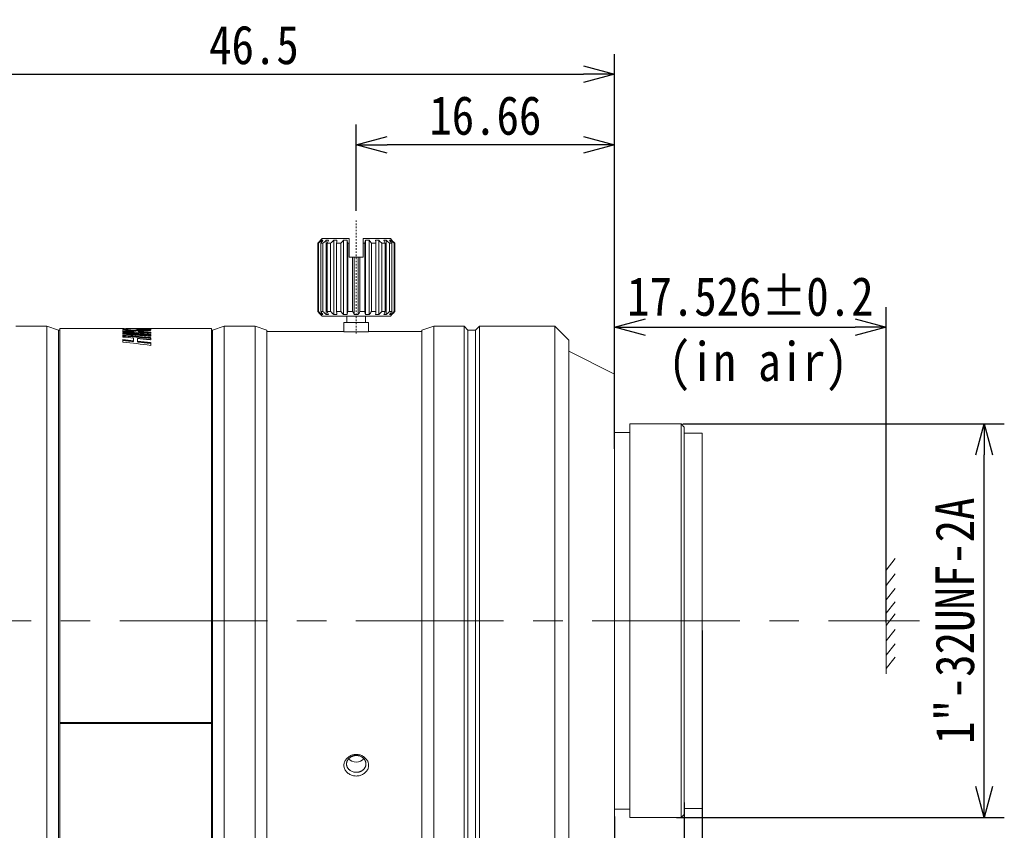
# Model space of a CAD drawing. Header units: millimetres. Extents: x 499.8 to 599, y 216.9 to 298.4.
# Tile 11 of 11: x 535.5 to 599, y 246.2 to 298.4. Entities that reach past the tile are written whole.
import ezdxf

# ---------------------------------------------------------------- set-up
doc = ezdxf.new("R2010")
doc.units = ezdxf.units.MM
doc.header["$LTSCALE"] = 0.03
doc.linetypes.add('CENTER', pattern=[50.8, 31.75, -6.35, 6.35, -6.35])
doc.linetypes.add('CENTER2', pattern=[1.125, 0.75, -0.125, 0.125, -0.125])
doc.layers.get('0').update_dxf_attribs({"lineweight": 15})
doc.layers.add('1', color=7, linetype='Continuous', true_color=0xffffff)
doc.styles.get("Standard").update_dxf_attribs({"font": 'simsun.ttc', "width": 0.85})
doc.dimstyles.new('ISO-25', dxfattribs={"dimtxt": 2.5, "dimasz": 2, "dimexe": 1.3, "dimexo": 0.625, "dimtad": 1, "dimzin": 9, "dimdsep": 46, "dimtxsty": 'Standard', "dimblk": 'OPEN30', "dimcen": 2, "dimazin": 2, "dimtfac": 0.6, "dimtmove": 0, "dimatfit": 0, "dimldrblk": 'OPEN30', "dimfxl": 1, "dimtolj": 1, "dimarcsym": 0})

# ---------------------------------------------------------------- blocks, each defined once
blk = doc.blocks.new('_Open30')
at = {"color": 0, "linetype": 'ByBlock', "lineweight": -2}
for p, q in [((-1, 0.268), (0, 0)), ((0, 0), (-1, -0.268)), ((0, 0), (-1, 0))]:
    blk.add_line(p, q, dxfattribs=at)
blk = doc.blocks.new('*D10')
at = {"color": 0, "lineweight": -2}
for p, q in [((579.477, 259.046), (579.477, 223.956)), ((517.498, 240.246), (517.498, 223.956)), ((577.477, 225.256), (519.498, 225.256))]:
    blk.add_line(p, q, dxfattribs=at)
at = {"layer": 'Defpoints', "color": 0}
for p in [(579.477, 259.671), (517.498, 240.871), (517.498, 225.256)]:
    blk.add_point(p, dxfattribs=at)
at = {"color": 0, "lineweight": -2, "xscale": 2, "yscale": 2, "zscale": 2, "rotation": 180}
blk.add_blockref('_Open30', (517.498, 225.256), dxfattribs=at)
at = {"color": 0, "lineweight": -2, "xscale": 2, "yscale": 2, "zscale": 2}
blk.add_blockref('_Open30', (579.477, 225.256), dxfattribs=at)
at = {"color": 0, "insert": (549.547, 227.474), "char_height": 2.5, "width": 36.1612, "attachment_point": 5}
blk.add_mtext('\\A1;61.98±0.2(W.D. INF)', dxfattribs=at)
blk = doc.blocks.new('*D4')
at = {"color": 0, "lineweight": -2}
for p, q in [((578.229, 272.371), (598.975, 272.371)), ((597.675, 248.971), (597.675, 270.371)), ((577.829, 246.971), (598.975, 246.971))]:
    blk.add_line(p, q, dxfattribs=at)
at = {"layer": 'Defpoints', "color": 0}
for p in [(577.604, 272.371), (597.675, 272.371), (577.204, 246.971)]:
    blk.add_point(p, dxfattribs=at)
at = {"color": 0, "lineweight": -2, "xscale": 2, "yscale": 2, "zscale": 2}
for p, rotation in [((597.675, 272.371), 90), ((597.675, 246.971), 270)]:
    blk.add_blockref('_Open30', p, dxfattribs=dict(at, rotation=rotation))
at = {"color": 0, "insert": (595.8, 259.671), "char_height": 2.5, "attachment_point": 5, "rotation": 90}
blk.add_mtext('\\A1;1"-32UNF-2A', dxfattribs=at)
blk = doc.blocks.new('*D11')
at = {"color": 0, "lineweight": -2}
for p, q in [((578.327, 247.946), (578.327, 233.956)), ((573.827, 247.046), (573.827, 233.956)), ((571.827, 235.256), (564.316, 235.256)), ((578.327, 235.256), (573.827, 235.256)), ((580.327, 235.256), (582.327, 235.256))]:
    blk.add_line(p, q, dxfattribs=at)
at = {"layer": 'Defpoints', "color": 0}
for p in [(578.327, 248.571), (573.827, 247.671), (573.827, 235.256)]:
    blk.add_point(p, dxfattribs=at)
at = {"color": 0, "lineweight": -2, "xscale": 2, "yscale": 2, "zscale": 2}
blk.add_blockref('_Open30', (573.827, 235.256), dxfattribs=at)
at = {"color": 0, "lineweight": -2, "xscale": 2, "yscale": 2, "zscale": 2, "rotation": 180}
blk.add_blockref('_Open30', (578.327, 235.256), dxfattribs=at)
at = {"color": 0, "insert": (567.072, 237.131), "char_height": 2.5, "attachment_point": 5}
blk.add_mtext('\\A1;4.5', dxfattribs=at)
blk = doc.blocks.new('*D7')
at = {"color": 0, "lineweight": -2}
for p, q in [((527.308, 278.846), (527.308, 296.23)), ((573.827, 273.796), (573.827, 296.23)), ((529.308, 294.93), (571.827, 294.93))]:
    blk.add_line(p, q, dxfattribs=at)
at = {"layer": 'Defpoints', "color": 0}
for p in [(573.827, 294.93), (527.308, 278.221), (573.827, 273.171)]:
    blk.add_point(p, dxfattribs=at)
at = {"color": 0, "lineweight": -2, "xscale": 2, "yscale": 2, "zscale": 2, "rotation": 180}
blk.add_blockref('_Open30', (527.308, 294.93), dxfattribs=at)
at = {"color": 0, "lineweight": -2, "xscale": 2, "yscale": 2, "zscale": 2}
blk.add_blockref('_Open30', (573.827, 294.93), dxfattribs=at)
at = {"color": 0, "insert": (550.568, 296.805), "char_height": 2.5, "attachment_point": 5}
blk.add_mtext('\\A1;46.5', dxfattribs=at)
blk = doc.blocks.new('*D3')
at = {"color": 0, "lineweight": -2}
for p, q in [((573.827, 270.77), (573.827, 279.904)), ((591.353, 259.566), (591.353, 279.904)), ((575.827, 278.604), (589.353, 278.604))]:
    blk.add_line(p, q, dxfattribs=at)
at = {"layer": 'Defpoints', "color": 0}
for p in [(591.353, 278.604), (573.827, 270.145), (591.353, 258.941)]:
    blk.add_point(p, dxfattribs=at)
at = {"color": 0, "lineweight": -2, "xscale": 2, "yscale": 2, "zscale": 2, "rotation": 180}
blk.add_blockref('_Open30', (573.827, 278.604), dxfattribs=at)
at = {"color": 0, "lineweight": -2, "xscale": 2, "yscale": 2, "zscale": 2}
blk.add_blockref('_Open30', (591.353, 278.604), dxfattribs=at)
at = {"color": 0, "insert": (582.59, 280.576), "char_height": 2.5, "attachment_point": 5}
blk.add_mtext('\\A1;17.526±0.2', dxfattribs=at)
blk = doc.blocks.new('A$C852283ec')
at = {"layer": '1', "color": 7, "linetype": 'Continuous', "lineweight": 18}
for p, q in [((-19.149, 19.95), (-19.149, 24.35)), ((-19.1, 24.35), (-19.149, 24.35)), ((-19.1, 24.35), (-19.1, 19.95)), ((-18.86, 24.65), (-18.961, 24.549)), ((-18.96, 24.547), (-18.96, 24.55)), ((-18.955, 19.95), (-18.955, 24.35)), ((-18.811, 24.35), (-18.955, 24.35)), ((-18.886, 24.547), (-18.886, 24.443)), ((-18.86, 24.65), (-17.11, 24.65)), ((-18.811, 24.35), (-18.811, 19.95)), ((-18.594, 24.547), (-18.594, 19.753)), ((-18.536, 19.95), (-18.536, 24.35)), ((-18.312, 24.35), (-18.536, 24.35)), ((-18.312, 24.35), (-18.312, 19.95)), ((-18.113, 24.547), (-18.113, 19.753)), ((-17.934, 19.95), (-17.934, 24.35)), ((-17.652, 24.35), (-17.934, 24.35)), ((-17.652, 24.35), (-17.652, 19.95)), ((-17.49, 24.547), (-17.49, 19.753)), ((-17.252, 24.547), (-17.252, 19.753)), ((-17.11, 24.35), (-17.206, 24.35)), ((-17.206, 19.95), (-17.206, 24.35)), ((-17.11, 24.35), (-17.11, 23.45)), ((-14.46, 24.65), (-16.21, 24.65)), ((-16.21, 23.45), (-16.21, 24.35)), ((-16.114, 24.35), (-16.21, 24.35)), ((-16.114, 24.35), (-16.114, 19.95)), ((-16.068, 24.547), (-16.068, 19.753)), ((-15.83, 24.547), (-15.83, 19.753)), ((-15.668, 19.95), (-15.668, 24.35)), ((-15.386, 24.35), (-15.668, 24.35)), ((-15.386, 24.35), (-15.386, 19.95)), ((-15.207, 24.547), (-15.207, 19.753)), ((-15.008, 19.95), (-15.008, 24.35)), ((-14.784, 24.35), (-15.008, 24.35)), ((-14.784, 24.35), (-14.784, 19.95)), ((-14.726, 24.547), (-14.726, 19.753)), ((-14.509, 19.95), (-14.509, 24.35)), ((-14.365, 24.35), (-14.509, 24.35)), ((-14.359, 24.549), (-14.46, 24.65)), ((-14.434, 24.547), (-14.434, 24.443)), ((-14.365, 24.35), (-14.365, 19.95)), ((-14.22, 19.95), (-14.22, 24.35)), ((-14.171, 24.35), (-14.22, 24.35)), ((-14.171, 24.35), (-14.171, 19.95)), ((-16.894, 23.45), (-17.11, 23.45)), ((-16.894, 23.45), (-16.785, 23.45)), ((-16.894, 23.45), (-16.894, 19.95)), ((-16.785, 23.45), (-16.535, 23.45)), ((-16.785, 23.45), (-16.785, 19.753)), ((-16.535, 23.45), (-16.426, 23.45)), ((-16.535, 23.45), (-16.535, 19.753)), ((-16.21, 23.45), (-16.426, 23.45)), ((-16.426, 19.95), (-16.426, 23.45)), ((-19.149, 19.95), (-19.1, 19.95)), ((-18.961, 19.751), (-18.86, 19.65)), ((-18.96, 19.75), (-18.96, 19.753)), ((-18.955, 19.95), (-18.811, 19.95)), ((-18.886, 19.857), (-18.886, 19.753)), ((-18.536, 19.95), (-18.312, 19.95)), ((-17.934, 19.95), (-17.652, 19.95)), ((-17.206, 19.95), (-16.894, 19.95)), ((-16.426, 19.95), (-16.114, 19.95)), ((-15.668, 19.95), (-15.386, 19.95)), ((-15.008, 19.95), (-14.784, 19.95)), ((-14.509, 19.95), (-14.365, 19.95)), ((-14.46, 19.65), (-14.359, 19.751)), ((-14.434, 19.857), (-14.434, 19.753)), ((-14.22, 19.95), (-14.171, 19.95)), ((-14.46, 19.65), (-18.86, 19.65)), ((-17.46, 19.25), (-15.86, 19.25)), ((-17.46, 19.25), (-17.46, 18.65)), ((-17.26, 19.65), (-17.26, 19.25)), ((-16.06, 19.25), (-16.06, 19.65)), ((-15.86, 18.65), (-15.86, 19.25)), ((-36.611, 19), (-38.623, 19)), ((-36.611, 19), (-36.611, 0)), ((-35.858, 18.75), (-36.611, 19)), ((-35.858, 18.75), (-35.858, 0)), ((-35.791, 18.75), (-35.858, 18.75)), ((-35.791, -6.571), (-35.791, 18.85)), ((-31.715, 18.85), (-35.791, 18.85)), ((-31.715, 18.867), (-31.715, 18.85)), ((-31.715, 18.85), (-31.715, 18.841)), ((-31.715, 18.841), (-31.715, 18.839)), ((-31.715, 18.839), (-31.715, 18.837)), ((-31.715, 18.812), (-31.715, 18.782)), ((-31.715, 18.718), (-31.715, 18.646)), ((-31.715, 18.591), (-31.715, 18.494)), ((-31.715, 18.423), (-31.715, 18.3)), ((-31.533, 18.849), (-31.533, 18.85)), ((-31.533, 18.85), (-31.533, 18.85)), ((-31.533, 18.849), (-31.533, 18.834)), ((-30.89, 18.85), (-31.532, 18.85)), ((-31.487, 18.848), (-31.487, 18.833)), ((-31.038, 18.686), (-31.039, 18.637)), ((-31.023, 18.733), (-31.024, 18.683)), ((-30.815, 18.847), (-30.815, 18.845)), ((-30.815, 18.845), (-30.815, 18.843)), ((-30.815, 18.843), (-30.815, 18.821)), ((-30.71, 18.683), (-30.71, 18.634)), ((-30.637, 18.85), (-30.651, 18.85)), ((-30.606, 18.844), (-30.606, 18.844)), ((-30.606, 18.841), (-30.606, 18.844)), ((-30.606, 18.841), (-30.606, 18.817)), ((-30.606, 18.665), (-30.606, 18.615)), ((-30.012, 18.849), (-30.005, 18.849)), ((-25.991, 18.85), (-29.917, 18.85)), ((-29.917, 18.8), (-29.917, 18.832)), ((-29.917, 18.744), (-29.917, 18.788)), ((-29.917, 18.537), (-29.917, 18.627)), ((-29.917, 18.353), (-29.917, 18.47)), ((-25.991, -6.571), (-25.991, 18.85)), ((-25.927, 18.75), (-25.991, 18.75)), ((-25.181, 19), (-25.927, 18.75)), ((-25.927, -18.75), (-25.927, 18.75)), ((-25.181, 19), (-25.181, 0)), ((-23.181, 19), (-25.181, 19)), ((-23.181, 19), (-23.181, 0)), ((-22.421, 18.745), (-23.181, 19)), ((-22.421, 18.745), (-22.421, 0)), ((-17.46, 18.65), (-22.421, 18.65)), ((-12.421, 18.65), (-15.86, 18.65)), ((-11.653, 19), (-12.421, 18.745)), ((-12.421, 18.745), (-12.421, 0)), ((-11.653, 19), (-11.653, 0)), ((-9.707, 19), (-11.653, 19)), ((-9.707, 19), (-9.707, 0)), ((-9.46, 18.752), (-9.707, 19)), ((-9.46, 18.752), (-9.46, 0)), ((-8.96, 18.752), (-9.46, 18.752)), ((-8.714, 19), (-8.96, 18.752)), ((-8.96, 18.752), (-8.96, 0)), ((-8.714, 19), (-8.714, 0)), ((-3.852, 19), (-8.714, 19)), ((-3.852, 19), (-3.852, 0)), ((-2.952, 18.1), (-3.852, 19)), ((-31.715, 18.135), (-31.715, 17.979)), ((-31.022, 18.237), (-31.022, 18.063)), ((-31.022, 18.063), (-31.022, 18.015)), ((-30.777, 18.037), (-30.777, 17.989)), ((-30.026, 18.232), (-30.025, 18.232)), ((-30.025, 18.28), (-30.025, 18.232)), ((-29.917, 17.768), (-29.917, 17.942)), ((-2.952, 18.1), (-2.952, 0)), ((0, 15.9), (-2.952, 17.4)), ((0, 15.9), (0, 0)), ((1, 12.15), (0, 12.15)), ((1, 12.7), (1, 0)), ((4.3, 12.7), (1, 12.7)), ((4.3, 12.7), (4.3, 0)), ((4.5, 12.5), (4.3, 12.7)), ((4.5, 12.5), (4.5, 0)), ((5.65, 12.1), (4.5, 12.1)), ((5.65, 12.1), (5.65, 0)), ((-36.611, 0), (-36.611, -19)), ((-35.858, 0), (-35.858, -18.75)), ((-25.181, 0), (-25.181, -19)), ((-23.181, 0), (-23.181, -19)), ((-22.421, 0), (-22.421, -18.745)), ((-12.421, 0), (-12.421, -18.745)), ((-11.653, 0), (-11.653, -19)), ((-9.707, 0), (-9.707, -19)), ((-9.46, 0), (-9.46, -18.752)), ((-8.96, 0), (-8.96, -18.752)), ((-8.714, 0), (-8.714, -19)), ((-3.852, 0), (-3.852, -19)), ((-2.952, 0), (-2.952, -18.1)), ((0, 0), (0, -15.9)), ((1, 0), (1, -12.7)), ((4.3, 0), (4.3, -12.7)), ((4.5, 0), (4.5, -12.5)), ((5.65, 0), (5.65, -12.1)), ((-35.791, -6.571), (-25.991, -6.571)), ((-35.791, -6.617), (-35.791, -6.582)), ((-35.791, -6.582), (-25.991, -6.582)), ((-35.791, -6.617), (-25.991, -6.617)), ((-35.791, -18.85), (-35.791, -6.617)), ((-25.991, -6.617), (-25.991, -6.582)), ((-25.991, -18.85), (-25.991, -6.617)), ((0, -12.15), (1, -12.15)), ((1, -12.7), (4.3, -12.7)), ((4.3, -12.7), (4.5, -12.5)), ((4.5, -12.1), (5.65, -12.1))]:
    blk.add_line(p, q, dxfattribs=at)
for centre, major_axis, ratio, start_param, end_param in [((-30.872, 0), (-51.096, 1.179), 0.368188, 4.702185, 4.73738), ((-31.347, 0), (-3.02, 18.711), 0.755955, 6.050461, 6.09827), ((-31.398, 0), (-3.578, 18.657), 0.75117, 6.008312, 6.055143), ((-31.3, 0), (-51.056, 2.749), 0.365258, 4.726934, 4.740177), ((-31.3, 0), (-50.92, 2.742), 0.365258, 4.726922, 4.740199), ((-30.872, 0), (-51.084, 3.541), 0.362433, 4.7188, 4.753995), ((-30.796, 0), (-51.063, 4.953), 0.356181, 4.731845, 4.764899), ((-31.532, 0.001), (0, 18.849), 0.011016, 6.281908, 6.286211), ((-30.435, 0), (36.395, 2.425), 0.512235, 1.522444, 1.552839), ((-30.435, 0), (36.492, 2.431), 0.512235, 1.522481, 1.552791), ((-30.441, 0), (36.496, 3.194), 0.509028, 1.514596, 1.533632), ((-30.646, 0.001), (-4.465, 18.557), 0.741034, 5.96642, 5.973595), ((-30.646, -0.001), (-4.453, 18.509), 0.741015, 5.966448, 5.97363), ((-30.195, 0), (-36.515, 0.417), 0.516099, 4.719322, 4.730385), ((-30.183, 0), (-51.098, 3.217), 0.363493, 4.730053, 4.743549), ((-30.447, 0), (36.541, 0.54), 0.51564, 1.556224, 1.567547), ((-30.183, 0), (-51.091, 0.848), 0.368576, 4.713291, 4.726788), ((-30.183, 0), (-50.962, 3.208), 0.363493, 4.730039, 4.743569), ((-31.384, 0), (-51.046, 6), 0.350068, 4.746439, 4.759991), ((-30.968, 0), (-51.03, 6.164), 0.349081, 4.733936, 4.750781), ((-16.66, -8.575), (0.625, 0), 0.866025, 3.805156, 5.612456)]:
    blk.add_ellipse(centre, major_axis=major_axis, ratio=ratio, start_param=start_param, end_param=end_param, dxfattribs=at)
for points, degree in [([(-19.149, 24.35), (-19.086, 24.416), (-19.023, 24.481), (-18.96, 24.547)], 3), ([(-18.886, 24.547), (-18.958, 24.481), (-19.029, 24.416), (-19.1, 24.35)], 3), ([(-18.955, 24.35), (-18.906, 24.416), (-18.858, 24.481), (-18.809, 24.547)], 3), ([(-18.809, 24.547), (-18.835, 24.551), (-18.86, 24.551), (-18.886, 24.547)], 3), ([(-18.594, 24.547), (-18.667, 24.481), (-18.739, 24.416), (-18.811, 24.35)], 3), ([(-18.447, 24.547), (-18.496, 24.551), (-18.545, 24.551), (-18.594, 24.547)], 3), ([(-18.536, 24.35), (-18.507, 24.416), (-18.477, 24.481), (-18.447, 24.547)], 3), ([(-18.113, 24.547), (-18.18, 24.481), (-18.246, 24.416), (-18.312, 24.35)], 3), ([(-17.911, 24.547), (-17.978, 24.551), (-18.046, 24.551), (-18.113, 24.547)], 3), ([(-17.934, 24.35), (-17.926, 24.416), (-17.918, 24.481), (-17.911, 24.547)], 3), ([(-17.49, 24.547), (-17.544, 24.481), (-17.598, 24.416), (-17.652, 24.35)], 3), ([(-17.252, 24.547), (-17.331, 24.551), (-17.41, 24.551), (-17.49, 24.547)], 3), ([(-17.206, 24.35), (-17.222, 24.416), (-17.237, 24.481), (-17.252, 24.547)], 3), ([(-17.11, 24.65), (-17.11, 24.55), (-17.11, 24.45), (-17.11, 24.35)], 3), ([(-16.21, 24.35), (-16.21, 24.45), (-16.21, 24.55), (-16.21, 24.65)], 3), ([(-16.068, 24.547), (-16.083, 24.481), (-16.098, 24.416), (-16.114, 24.35)], 3), ([(-15.83, 24.547), (-15.91, 24.551), (-15.989, 24.551), (-16.068, 24.547)], 3), ([(-15.668, 24.35), (-15.722, 24.416), (-15.776, 24.481), (-15.83, 24.547)], 3), ([(-15.207, 24.547), (-15.274, 24.551), (-15.342, 24.551), (-15.409, 24.547)], 3), ([(-15.409, 24.547), (-15.402, 24.481), (-15.394, 24.416), (-15.386, 24.35)], 3), ([(-15.008, 24.35), (-15.074, 24.416), (-15.14, 24.481), (-15.207, 24.547)], 3), ([(-14.726, 24.547), (-14.775, 24.551), (-14.824, 24.551), (-14.873, 24.547)], 3), ([(-14.873, 24.547), (-14.843, 24.481), (-14.813, 24.416), (-14.784, 24.35)], 3), ([(-14.509, 24.35), (-14.581, 24.416), (-14.653, 24.481), (-14.726, 24.547)], 3), ([(-14.434, 24.547), (-14.46, 24.551), (-14.485, 24.551), (-14.511, 24.547)], 3), ([(-14.511, 24.547), (-14.462, 24.481), (-14.414, 24.416), (-14.365, 24.35)], 3), ([(-14.22, 24.35), (-14.291, 24.416), (-14.362, 24.481), (-14.434, 24.547)], 3), ([(-14.36, 24.547), (-14.297, 24.481), (-14.234, 24.416), (-14.171, 24.35)], 3), ([(-18.96, 19.753), (-19.023, 19.819), (-19.086, 19.884), (-19.149, 19.95)], 3), ([(-19.1, 19.95), (-19.029, 19.884), (-18.958, 19.819), (-18.886, 19.753)], 3), ([(-18.809, 19.753), (-18.858, 19.819), (-18.906, 19.884), (-18.955, 19.95)], 3), ([(-18.886, 19.753), (-18.86, 19.749), (-18.835, 19.749), (-18.809, 19.753)], 3), ([(-18.811, 19.95), (-18.739, 19.884), (-18.667, 19.819), (-18.594, 19.753)], 3), ([(-18.594, 19.753), (-18.545, 19.749), (-18.496, 19.749), (-18.447, 19.753)], 3), ([(-18.447, 19.753), (-18.477, 19.819), (-18.507, 19.884), (-18.536, 19.95)], 3), ([(-18.312, 19.95), (-18.246, 19.884), (-18.18, 19.819), (-18.113, 19.753)], 3), ([(-18.113, 19.753), (-18.046, 19.749), (-17.978, 19.749), (-17.911, 19.753)], 3), ([(-17.911, 19.753), (-17.918, 19.819), (-17.926, 19.884), (-17.934, 19.95)], 3), ([(-17.652, 19.95), (-17.598, 19.884), (-17.544, 19.819), (-17.49, 19.753)], 3), ([(-17.49, 19.753), (-17.41, 19.749), (-17.331, 19.749), (-17.252, 19.753)], 3), ([(-17.252, 19.753), (-17.237, 19.819), (-17.222, 19.884), (-17.206, 19.95)], 3), ([(-16.894, 19.95), (-16.858, 19.884), (-16.822, 19.819), (-16.785, 19.753)], 3), ([(-16.535, 19.753), (-16.498, 19.819), (-16.462, 19.884), (-16.426, 19.95)], 3), ([(-16.114, 19.95), (-16.098, 19.884), (-16.083, 19.819), (-16.068, 19.753)], 3), ([(-16.068, 19.753), (-15.989, 19.749), (-15.91, 19.749), (-15.83, 19.753)], 3), ([(-15.83, 19.753), (-15.776, 19.819), (-15.722, 19.884), (-15.668, 19.95)], 3), ([(-15.386, 19.95), (-15.394, 19.884), (-15.402, 19.819), (-15.409, 19.753)], 3), ([(-15.409, 19.753), (-15.342, 19.749), (-15.274, 19.749), (-15.207, 19.753)], 3), ([(-15.207, 19.753), (-15.14, 19.819), (-15.074, 19.884), (-15.008, 19.95)], 3), ([(-14.784, 19.95), (-14.813, 19.884), (-14.843, 19.819), (-14.873, 19.753)], 3), ([(-14.873, 19.753), (-14.824, 19.749), (-14.775, 19.749), (-14.726, 19.753)], 3), ([(-14.726, 19.753), (-14.653, 19.819), (-14.581, 19.884), (-14.509, 19.95)], 3), ([(-14.365, 19.95), (-14.414, 19.884), (-14.462, 19.819), (-14.511, 19.753)], 3), ([(-14.511, 19.753), (-14.485, 19.749), (-14.46, 19.749), (-14.434, 19.753)], 3), ([(-14.434, 19.753), (-14.362, 19.819), (-14.291, 19.884), (-14.22, 19.95)], 3), ([(-14.171, 19.95), (-14.234, 19.884), (-14.297, 19.819), (-14.36, 19.753)], 3), ([(-29.917, 18.47), (-29.948, 18.472), (-30.011, 18.477), (-30.106, 18.484), (-30.201, 18.49), (-30.295, 18.497), (-30.39, 18.504), (-30.485, 18.511), (-30.579, 18.517), (-30.674, 18.524), (-30.768, 18.53), (-30.863, 18.537), (-30.958, 18.543), (-31.052, 18.549), (-31.147, 18.555), (-31.242, 18.562), (-31.336, 18.568), (-31.431, 18.574), (-31.526, 18.58), (-31.62, 18.585), (-31.683, 18.589), (-31.715, 18.591)], 3), ([(-31.715, 18.542), (-31.683, 18.54), (-31.62, 18.536), (-31.526, 18.53), (-31.431, 18.524), (-31.336, 18.518), (-31.242, 18.512), (-31.147, 18.506), (-31.052, 18.5), (-30.958, 18.494), (-30.863, 18.487), (-30.768, 18.481), (-30.674, 18.475), (-30.579, 18.468), (-30.485, 18.461), (-30.39, 18.455), (-30.295, 18.448), (-30.201, 18.441), (-30.106, 18.435), (-30.011, 18.428), (-29.948, 18.423), (-29.917, 18.421)], 3), ([(-31.715, 18.494), (-31.683, 18.492), (-31.62, 18.487), (-31.526, 18.48), (-31.431, 18.473), (-31.336, 18.466), (-31.242, 18.459), (-31.147, 18.452), (-31.052, 18.445), (-30.958, 18.438), (-30.863, 18.43), (-30.768, 18.423), (-30.674, 18.415), (-30.579, 18.408), (-30.485, 18.4), (-30.39, 18.393), (-30.295, 18.385), (-30.201, 18.377), (-30.106, 18.369), (-30.011, 18.361), (-29.948, 18.356), (-29.917, 18.353)], 3), ([(-31.534, 18.841), (-31.542, 18.841), (-31.551, 18.841), (-31.559, 18.842)], 3), ([(-31.137, 18.846), (-31.142, 18.846), (-31.153, 18.846), (-31.169, 18.846), (-31.185, 18.846), (-31.201, 18.847), (-31.217, 18.847), (-31.233, 18.847), (-31.249, 18.847), (-31.265, 18.847), (-31.281, 18.847), (-31.297, 18.847), (-31.313, 18.847), (-31.329, 18.847), (-31.345, 18.848), (-31.36, 18.848), (-31.376, 18.848), (-31.392, 18.848), (-31.408, 18.848), (-31.424, 18.848), (-31.435, 18.848), (-31.44, 18.848)], 3), ([(-30.966, 18.845), (-30.969, 18.845), (-30.975, 18.845), (-30.984, 18.845), (-30.993, 18.845), (-31.002, 18.845), (-31.011, 18.845), (-31.02, 18.845), (-31.029, 18.845), (-31.038, 18.845), (-31.047, 18.845), (-31.056, 18.846), (-31.065, 18.846), (-31.074, 18.846), (-31.083, 18.846), (-31.092, 18.846), (-31.101, 18.846), (-31.11, 18.846), (-31.119, 18.846), (-31.128, 18.846), (-31.134, 18.846), (-31.137, 18.846)], 3), ([(-30.874, 18.844), (-30.875, 18.844), (-30.879, 18.844), (-30.884, 18.844), (-30.888, 18.844), (-30.893, 18.844), (-30.898, 18.844), (-30.903, 18.844), (-30.908, 18.844), (-30.913, 18.844), (-30.918, 18.844), (-30.923, 18.844), (-30.927, 18.844), (-30.932, 18.844), (-30.937, 18.845), (-30.942, 18.845), (-30.947, 18.845), (-30.952, 18.845), (-30.957, 18.845), (-30.961, 18.845), (-30.965, 18.845), (-30.966, 18.845)], 3), ([(-30.193, 18.848), (-30.19, 18.848), (-30.183, 18.848), (-30.174, 18.848), (-30.164, 18.848), (-30.155, 18.848), (-30.145, 18.848), (-30.136, 18.849), (-30.126, 18.849), (-30.116, 18.849), (-30.107, 18.849), (-30.097, 18.849), (-30.088, 18.849), (-30.078, 18.849), (-30.069, 18.849), (-30.059, 18.849), (-30.05, 18.849), (-30.04, 18.849), (-30.031, 18.849), (-30.021, 18.849), (-30.015, 18.849), (-30.012, 18.849)], 3), ([(-31.715, 18.3), (-31.484, 18.28), (-31.253, 18.259), (-31.022, 18.237)], 3), ([(-31.715, 18.087), (-31.355, 18.05), (-31.022, 18.015)], 2), ([(-31.715, 17.979), (-31.115, 17.913), (-30.516, 17.842), (-29.917, 17.768)], 3), ([(-30.777, 18.214), (-30.33, 18.171), (-29.917, 18.13)], 2), ([(-30.777, 18.037), (-30.777, 18.115), (-30.777, 18.214)], 2), ([(-30.777, 17.989), (-30.33, 17.941), (-29.917, 17.894)], 2), ([(-30.026, 18.28), (-30.026, 18.264), (-30.026, 18.248), (-30.026, 18.232)], 3), ([(-30.025, 18.28), (-30.025, 18.28), (-30.026, 18.28), (-30.026, 18.28)], 3), ([(-29.917, 18.13), (-29.917, 18.178), (-29.917, 18.241)], 2)]:
    blk.add_open_spline(points, degree=degree, dxfattribs=at)
for points, degree, knots in [([(-16.785, 19.753), (-16.764, 19.752), (-16.743, 19.751), (-16.701, 19.75), (-16.639, 19.749), (-16.576, 19.751), (-16.535, 19.753)], 3, [0, 0, 0, 0, 0.25, 0.25, 0.5, 1, 1, 1, 1]), ([(-31.559, 18.842), (-31.584, 18.842), (-31.606, 18.843), (-31.636, 18.844), (-31.645, 18.844), (-31.661, 18.845), (-31.676, 18.846), (-31.688, 18.846), (-31.696, 18.847), (-31.698, 18.847), (-31.702, 18.847), (-31.704, 18.847), (-31.712, 18.848), (-31.715, 18.848), (-31.715, 18.849)], 3, [0, 0, 0, 0, 0.25, 0.25, 0.375, 0.375, 0.5, 0.625, 0.625, 0.6875, 0.6875, 0.75, 0.75, 1, 1, 1, 1]), ([(-30.889, 18.85), (-30.883, 18.85), (-30.878, 18.85), (-30.866, 18.85), (-30.86, 18.85), (-30.85, 18.85), (-30.845, 18.85), (-30.837, 18.85), (-30.833, 18.849), (-30.827, 18.849), (-30.825, 18.849), (-30.818, 18.849), (-30.816, 18.848), (-30.815, 18.848)], 3, [0, 0, 0, 0, 0.127636, 0.127636, 0.27303, 0.27303, 0.418424, 0.418424, 0.563818, 0.563818, 0.709212, 0.709212, 1, 1, 1, 1]), ([(-30.815, 18.848), (-30.815, 18.847), (-30.815, 18.847), (-30.815, 18.847), (-30.815, 18.847), (-30.815, 18.847), (-30.815, 18.847), (-30.815, 18.847), (-30.815, 18.847), (-30.815, 18.847)], 3, [0, 0, 0, 0, 0.25032, 0.25032, 0.50064, 0.50064, 0.75032, 0.75032, 1, 1, 1, 1]), ([(-30.815, 18.848), (-30.815, 18.848), (-30.815, 18.848), (-30.815, 18.848), (-30.815, 18.848)], 3, [0, 0, 0, 0, 0.557179, 1, 1, 1, 1]), ([(-30.651, 18.85), (-30.658, 18.85), (-30.666, 18.85), (-30.686, 18.849), (-30.697, 18.849), (-30.722, 18.848), (-30.736, 18.847), (-30.769, 18.846), (-30.788, 18.845), (-30.811, 18.845), (-30.812, 18.845), (-30.814, 18.845)], 3, [0, 0, 0, 0, 0.246214, 0.246214, 0.492429, 0.492429, 0.738643, 0.738643, 0.984858, 0.984858, 1, 1, 1, 1]), ([(-30.015, 18.728), (-30, 18.728), (-29.987, 18.729), (-29.969, 18.731), (-29.963, 18.732), (-29.953, 18.733), (-29.948, 18.734), (-29.939, 18.735), (-29.936, 18.736), (-29.929, 18.738), (-29.923, 18.739), (-29.92, 18.741), (-29.917, 18.743), (-29.917, 18.744), (-29.917, 18.744)], 3, [0, 0, 0, 0, 0.25, 0.25, 0.375, 0.375, 0.5, 0.5, 0.625, 0.625, 0.75, 0.875, 0.875, 1, 1, 1, 1]), ([(-30.005, 18.849), (-29.992, 18.849), (-29.98, 18.849), (-29.963, 18.849), (-29.958, 18.85), (-29.949, 18.85), (-29.944, 18.85), (-29.933, 18.85), (-29.927, 18.85), (-29.921, 18.85), (-29.919, 18.85), (-29.917, 18.85), (-29.917, 18.85), (-29.917, 18.85)], 3, [0, 0, 0, 0, 0.250323, 0.250323, 0.375484, 0.375484, 0.500646, 0.500646, 0.750969, 0.750969, 0.87613, 0.87613, 1, 1, 1, 1]), ([(-15.863, 18.65), (-15.863, 18.65), (-15.869, 18.65), (-15.898, 18.649), (-15.946, 18.647), (-16.014, 18.644), (-16.1, 18.642), (-16.197, 18.639), (-16.303, 18.636), (-16.416, 18.634), (-16.537, 18.633), (-16.661, 18.633), (-16.785, 18.633), (-16.905, 18.634), (-17.018, 18.636), (-17.124, 18.639), (-17.221, 18.642), (-17.306, 18.644), (-17.374, 18.647), (-17.422, 18.649), (-17.451, 18.65), (-17.457, 18.65), (-17.457, 18.65), (-17.457, 18.65)], 3, [0, 0, 0, 0, 0.049948, 0.098844, 0.147683, 0.197776, 0.250342, 0.302744, 0.352613, 0.401188, 0.449808, 0.499807, 0.549641, 0.598153, 0.646688, 0.69659, 0.749097, 0.801488, 0.851481, 0.900297, 0.949246, 0.999625, 1, 1, 1, 1]), ([(-31.715, 18.374), (-31.152, 18.329), (-30.871, 18.305), (-30.583, 18.281), (-30.026, 18.232)], 2, [0, 0, 0, 0.5, 0.5, 1, 1, 1]), ([(-29.917, 18.241), (-29.917, 18.245), (-29.92, 18.249), (-29.93, 18.258), (-29.937, 18.261), (-29.951, 18.266), (-29.957, 18.268), (-29.968, 18.271), (-29.975, 18.273), (-29.988, 18.275), (-29.995, 18.276), (-30.009, 18.278), (-30.017, 18.279), (-30.025, 18.28)], 3, [0, 0, 0, 0, 0.25, 0.25, 0.5, 0.5, 0.625, 0.625, 0.75, 0.75, 0.875, 0.875, 1, 1, 1, 1]), ([(-30.025, 18.232), (-30.009, 18.23), (-29.995, 18.228), (-29.975, 18.224), (-29.968, 18.223), (-29.957, 18.22), (-29.952, 18.218), (-29.942, 18.215), (-29.938, 18.213), (-29.931, 18.209), (-29.927, 18.207), (-29.92, 18.201), (-29.917, 18.197), (-29.917, 18.193)], 3, [0, 0, 0, 0, 0.25, 0.25, 0.375, 0.375, 0.5, 0.5, 0.625, 0.625, 0.75, 0.75, 1, 1, 1, 1]), ([(-16.66, -8.62), (-16.618, -8.62), (-16.536, -8.625), (-16.416, -8.651), (-16.303, -8.695), (-16.197, -8.755), (-16.1, -8.831), (-16.014, -8.917), (-15.946, -9.011), (-15.898, -9.111), (-15.869, -9.217), (-15.86, -9.325), (-15.869, -9.433), (-15.898, -9.537), (-15.946, -9.635), (-16.014, -9.727), (-16.1, -9.81), (-16.197, -9.884), (-16.303, -9.942), (-16.416, -9.983), (-16.537, -10.008), (-16.661, -10.016), (-16.785, -10.008), (-16.905, -9.983), (-17.018, -9.942), (-17.124, -9.883), (-17.221, -9.81), (-17.306, -9.727), (-17.374, -9.635), (-17.422, -9.537), (-17.451, -9.433), (-17.46, -9.325), (-17.451, -9.216), (-17.422, -9.111), (-17.374, -9.011), (-17.306, -8.917), (-17.22, -8.831), (-17.123, -8.755), (-17.017, -8.694), (-16.904, -8.651), (-16.784, -8.625), (-16.702, -8.62), (-16.66, -8.62)], 3, [0, 0, 0, 0, 0.02494, 0.049213, 0.073486, 0.098424, 0.124642, 0.150885, 0.175911, 0.200333, 0.224807, 0.249985, 0.275121, 0.299574, 0.323998, 0.34905, 0.375338, 0.401545, 0.426484, 0.450777, 0.475092, 0.500097, 0.525019, 0.549279, 0.573552, 0.598508, 0.624767, 0.650968, 0.675969, 0.700383, 0.724862, 0.750057, 0.77519, 0.79964, 0.82406, 0.849104, 0.875383, 0.901628, 0.926572, 0.950833, 0.975085, 1, 1, 1, 1]), ([(-16.66, -8.691), (-16.676, -8.691), (-16.707, -8.692), (-16.753, -8.696), (-16.799, -8.704), (-16.844, -8.714), (-16.888, -8.728), (-16.931, -8.744), (-16.973, -8.764), (-17.012, -8.785), (-17.05, -8.81), (-17.085, -8.837), (-17.118, -8.866), (-17.149, -8.897), (-17.177, -8.93), (-17.202, -8.965), (-17.224, -9.001), (-17.242, -9.039), (-17.258, -9.078), (-17.27, -9.117), (-17.279, -9.158), (-17.284, -9.199), (-17.285, -9.23), (-17.285, -9.251), (-17.285, -9.263), (-17.284, -9.278), (-17.282, -9.295), (-17.279, -9.315), (-17.275, -9.338), (-17.269, -9.363), (-17.261, -9.39), (-17.25, -9.419), (-17.236, -9.45), (-17.218, -9.483), (-17.197, -9.516), (-17.17, -9.551), (-17.139, -9.585), (-17.087, -9.633), (-17.012, -9.686), (-16.914, -9.731), (-16.821, -9.757), (-16.737, -9.77), (-16.669, -9.774), (-16.614, -9.772), (-16.567, -9.768), (-16.521, -9.76), (-16.476, -9.75), (-16.432, -9.737), (-16.389, -9.721), (-16.348, -9.702), (-16.308, -9.681), (-16.27, -9.657), (-16.235, -9.631), (-16.202, -9.603), (-16.171, -9.573), (-16.143, -9.54), (-16.118, -9.507), (-16.096, -9.471), (-16.078, -9.435), (-16.062, -9.397), (-16.05, -9.359), (-16.041, -9.32), (-16.036, -9.28), (-16.035, -9.251), (-16.035, -9.23), (-16.035, -9.218), (-16.036, -9.203), (-16.038, -9.186), (-16.041, -9.166), (-16.045, -9.143), (-16.051, -9.117), (-16.059, -9.09), (-16.07, -9.06), (-16.084, -9.028), (-16.102, -8.994), (-16.123, -8.959), (-16.15, -8.924), (-16.181, -8.888), (-16.233, -8.838), (-16.308, -8.783), (-16.406, -8.736), (-16.5, -8.707), (-16.584, -8.693), (-16.636, -8.691), (-16.66, -8.691)], 3, [0, 0, 0, 0, 0.011902, 0.023803, 0.035705, 0.047607, 0.059509, 0.071411, 0.083313, 0.095216, 0.107119, 0.119022, 0.130925, 0.142829, 0.154733, 0.166638, 0.178543, 0.190449, 0.202355, 0.214262, 0.226169, 0.238077, 0.249986, 0.252777, 0.256359, 0.260732, 0.265896, 0.271852, 0.278599, 0.286137, 0.294467, 0.303588, 0.313501, 0.324205, 0.335701, 0.347987, 0.361065, 0.374934, 0.406489, 0.434759, 0.45974, 0.481431, 0.499831, 0.511742, 0.523654, 0.535566, 0.547478, 0.55939, 0.571302, 0.583214, 0.595127, 0.60704, 0.618953, 0.630866, 0.64278, 0.654695, 0.666609, 0.678525, 0.69044, 0.702356, 0.714273, 0.726191, 0.738109, 0.750027, 0.752809, 0.756383, 0.76075, 0.765911, 0.771866, 0.778614, 0.786156, 0.794492, 0.803622, 0.813545, 0.824261, 0.835772, 0.848076, 0.861173, 0.875064, 0.906677, 0.934979, 0.959969, 0.981643, 1, 1, 1, 1])]:
    blk.add_open_spline(points, degree=degree, knots=knots, dxfattribs=at)
for points, weights in [([(-31.487, 18.848), (-31.51, 18.848), (-31.533, 18.849)], [0.500000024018, 0.499999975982, 0.500000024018]), ([(-31.44, 18.848), (-31.464, 18.848), (-31.487, 18.848)], [0.500000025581, 0.499999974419, 0.500000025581]), ([(-30.815, 18.843), (-30.845, 18.844), (-30.874, 18.844)], [0.500000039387, 0.499999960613, 0.500000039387])]:
    blk.add_rational_spline(points, weights, degree=2, dxfattribs=at)
blk = doc.blocks.new('*U15')
at = {"color": 0, "linetype": 'CENTER2'}
blk.add_line((0, 6.876), (0, -0.42), dxfattribs=at)
blk = doc.blocks.new('*D16')
at = {"color": 0, "lineweight": -2}
for p, q in [((557.167, 286.122), (557.167, 291.678)), ((573.827, 276.196), (573.827, 291.678)), ((571.827, 290.378), (559.167, 290.378))]:
    blk.add_line(p, q, dxfattribs=at)
at = {"layer": 'Defpoints', "color": 0}
for p in [(557.167, 290.378), (557.167, 285.497), (573.827, 275.571)]:
    blk.add_point(p, dxfattribs=at)
at = {"color": 0, "lineweight": -2, "xscale": 2, "yscale": 2, "zscale": 2, "rotation": 180}
blk.add_blockref('_Open30', (557.167, 290.378), dxfattribs=at)
at = {"color": 0, "lineweight": -2, "xscale": 2, "yscale": 2, "zscale": 2}
blk.add_blockref('_Open30', (573.827, 290.378), dxfattribs=at)
at = {"color": 0, "insert": (565.497, 292.253), "char_height": 2.5, "attachment_point": 5}
blk.add_mtext('\\A1;16.66', dxfattribs=at)
blk = doc.blocks.new('*D17')
at = {"color": 0, "lineweight": -2}
for p, q in [((579.477, 247.83), (579.477, 228.956)), ((573.827, 244.591), (573.827, 228.956)), ((571.827, 230.256), (562.867, 230.256)), ((579.477, 230.256), (573.827, 230.256)), ((581.477, 230.256), (583.477, 230.256))]:
    blk.add_line(p, q, dxfattribs=at)
at = {"layer": 'Defpoints', "color": 0}
for p in [(579.477, 248.455), (573.827, 245.216), (579.477, 230.256)]:
    blk.add_point(p, dxfattribs=at)
at = {"color": 0, "lineweight": -2, "xscale": 2, "yscale": 2, "zscale": 2}
blk.add_blockref('_Open30', (573.827, 230.256), dxfattribs=at)
at = {"color": 0, "lineweight": -2, "xscale": 2, "yscale": 2, "zscale": 2, "rotation": 180}
blk.add_blockref('_Open30', (579.477, 230.256), dxfattribs=at)
at = {"color": 0, "insert": (566.347, 232.131), "char_height": 2.5, "attachment_point": 5}
blk.add_mtext('\\A1;5.65', dxfattribs=at)

msp = doc.modelspace()

# ---------------------------------------------------------------- linework, layer by layer
for p, q in [((591.3535, 262.9443), (591.9338, 263.6848)), ((591.3535, 261.9505), (591.9338, 262.691)), ((591.3535, 261.023), (591.9338, 261.7634)), ((591.3535, 260.1567), (591.9338, 260.8972)), ((591.3535, 259.3703), (591.9338, 260.1107)), ((591.3535, 258.3765), (591.9338, 259.117)), ((591.3535, 257.449), (591.9338, 258.1894)), ((591.3535, 256.5827), (591.9338, 257.3232))]:
    msp.add_line(p, q)
at = {"color": 7, "linetype": 'Continuous'}
for q in [(591.3535, 263.096), (591.3535, 256.246)]:
    msp.add_line((591.3535, 259.671), q, dxfattribs=at)
at = {"layer": '1', "color": 1, "linetype": 'CENTER', "lineweight": 5, "ltscale": 10}
msp.add_open_spline([(511.4308, 259.6714), (548.9675, 259.671), (593.5091, 259.671)], degree=1, knots=[0, 0, 0.0768246, 1, 1], dxfattribs=at)

# ---------------------------------------------------------------- block references
at = {"linetype": 'CENTER2'}
msp.add_blockref('*U15', (557.1675, 278.621), dxfattribs=at)
msp.add_blockref('A$C852283ec', (573.8275, 259.671))

# ---------------------------------------------------------------- texts
at = {"insert": (577.3135, 277.6423), "char_height": 2.5, "attachment_point": 1}
msp.add_mtext_dynamic_manual_height_columns('(in air)', width=39.112622, gutter_width=0.25, heights=[0], dxfattribs=at)

# ---------------------------------------------------------------- dimensions: what is measured, and where the dimension line sits
for base, p1, p2, override, picture, middle in [((573.8275, 294.9296), (527.3078, 278.221), (573.8275, 273.171), {"dimdec": 1}, '*D7', (550.5676, 294.9296)), ((579.4775, 230.2564), (573.8275, 245.2161), (579.4775, 248.4547), {"dimtmove": 0}, '*D17', (566.3474, 230.2564)), ((573.8275, 235.2564), (578.3274, 248.571), (573.8275, 247.671), {"dimtmove": 0}, '*D11', (567.0715, 235.2564))]:
    dim = msp.add_linear_dim(base=base, p1=p1, p2=p2, dimstyle='ISO-25', override=override)
    dim.commit()
    dim.dimension.update_dxf_attribs({"geometry": picture, "text_midpoint": middle, "dimtype": 160})
dim = msp.add_linear_dim(base=(557.1675, 290.378), p1=(573.8275, 275.571), p2=(557.1675, 285.4965), dimstyle='ISO-25')
dim.commit()
dim.dimension.update_dxf_attribs({"geometry": '*D16', "text_midpoint": (565.4975, 292.253)})
dim = msp.add_linear_dim(base=(591.3535, 278.6037), p1=(573.8275, 270.1453), p2=(591.3535, 258.9413), angle=180, dimstyle='ISO-25', override={"dimdec": 3, "dimtol": 1, "dimtp": 0.2, "dimtm": 0.2, "dimtfac": 1, "dimtdec": 3})
dim.commit()
dim.dimension.update_dxf_attribs({"geometry": '*D3', "text_midpoint": (582.5905, 278.6037), "dimtype": 128})
dim = msp.add_linear_dim(base=(597.6753, 272.371), p1=(577.2043, 246.971), p2=(577.6044, 272.371), angle=90, text='1"-32UNF-2A', dimstyle='ISO-25')
dim.commit()
dim.dimension.update_dxf_attribs({"geometry": '*D4', "text_midpoint": (597.6753, 259.671), "dimtype": 128})
at = {"color": 7}
dim = msp.add_linear_dim(base=(517.4981, 225.2564), p1=(579.4775, 259.671), p2=(517.4981, 240.871), angle=180, text='<>(W.D. INF)', dimstyle='ISO-25', override={"dimtol": 1, "dimtp": 0.2, "dimtm": 0.2, "dimtfac": 1, "dimtmove": 0}, dxfattribs=at)
dim.commit()
dim.dimension.update_dxf_attribs({"geometry": '*D10', "text_midpoint": (549.5475, 225.2564), "dimtype": 160})

doc.saveas('drawing.dxf')
